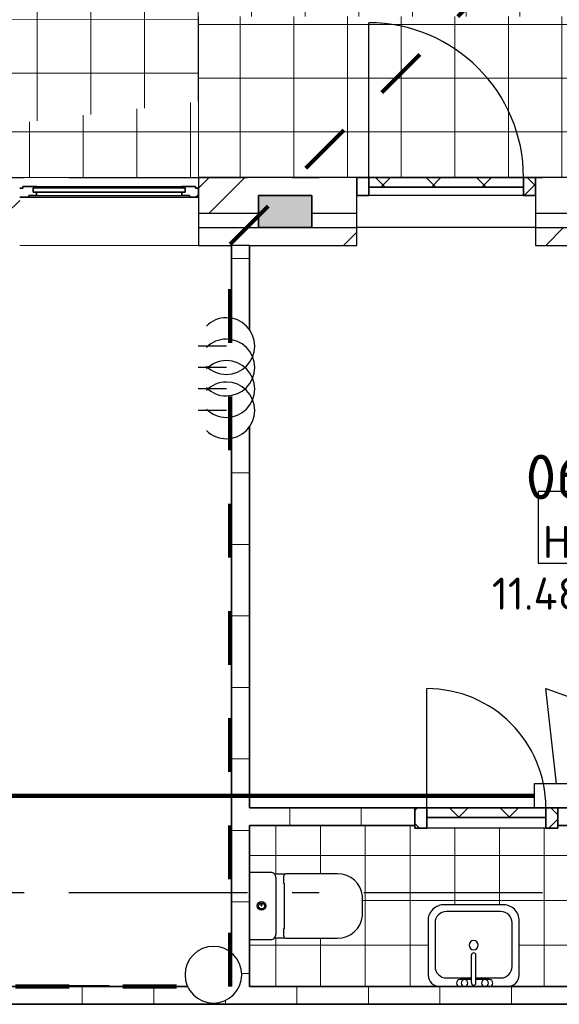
# Model space of a CAD drawing. Header units: millimetres. Extents: x -285236 to 84130, y -470 to 79511.
# Tile 177 of 192: x 21793 to 24811, y 54457 to 59966. Entities that reach past the tile are written whole.
import ezdxf
from ezdxf.enums import TextEntityAlignment as Align

# ---------------------------------------------------------------- set-up
doc = ezdxf.new("R2010")
doc.units = ezdxf.units.MM
doc.linetypes.add('Dash 3mm', pattern=[600, 300, -300])
doc.linetypes.add('NLRS_stramien', pattern=[1650, 1000, -250, 150, -250])
doc.layers.add('EL6511--', color=3, linetype='Continuous')
doc.layers.add('XREF', color=254, linetype='Continuous')
doc.styles.add('ISOCPEUR_1', font='isocpeur.ttf', dxfattribs={"height": 250})
doc.styles.add('ISOCPEUR_3', font='isocpeur.ttf', dxfattribs={"height": 180})
doc.styles.add('STABICAD-018', font='ISOCP.SHX', dxfattribs={"height": 180})
pattern_1 = [(45, (-29374, 17038.6), (-565.685, 565.685), []), (45, (-29174, 17038.6), (-565.685, 565.685), [])]
pattern_2 = [(0, (-29773.96, 17038.63), (0, 250), []), (90, (-29773.96, 17038.63), (-250, 2e-14), [])]
pattern_3 = [(45, (-29773.96, 17038.63), (-141.42136, 141.42136), []), (135, (-29773.96, 17038.63), (-141.42136, -141.42136), [])]
pattern_4 = [(45, (-29773.96, 17038.63), (-141.42136, 141.42136), []), (135, (-29773.96, 17038.63), (-141.42136, -141.42136), [])]

# ---------------------------------------------------------------- blocks, each defined once
blk = doc.blocks.new('VB653ORM')
at = {"color": 0, "linetype": 'Continuous'}
for p, q in [((-2, 2), (-2, -2)), ((2, 2), (-2, 2)), ((2, -2), (2, 2)), ((-2, -2), (2, -2))]:
    blk.add_line(p, q, dxfattribs=at)
blk.add_lwpolyline([(-0.115, 1.468), (-0.337, 0.383, 0.399092), (-0.043, -0.089, -0.403068), (0.246, -0.559), (0.017, -1.602)], format="xyb", dxfattribs=at)
at = {"color": 0, "linetype": 'Continuous', "style": 'STABICAD-018'}
for tag, p in [('CODING1', (-1.221, 12.191)), ('CODING2', (-0.947, 9.731)), ('ARTICLECODE', (0.777, 6.96)), ('FIREPROTECTION_PANEL', (0.777, 4.649)), ('FIREPROTECTION_ZONE', (0.049, 2.882)), ('FIREPROTECTION_HARDWARENUMBER', (5.423, -4.399))]:
    blk.add_attdef(tag, text='', height=1.8, dxfattribs=at).set_placement(p, align=Align.MIDDLE)
blk.add_attdef('TEXT1', (3.46, -3.379), '', height=1.8, dxfattribs=at)
blk = doc.blocks.new('VB654ASG')
at = {"color": 0, "linetype": 'Continuous'}
blk.add_lwpolyline([(-0.743, 2.333), (-1.333, 7.667), (1.619, 6.6), (0.438, 2.333)], dxfattribs=at)
blk.add_lwpolyline([(2, 1), (2, 2.333), (-2, 2.333), (-2, 1)], close=True, dxfattribs=at)
at = {"color": 0, "linetype": 'Continuous', "style": 'STABICAD-018'}
for tag, p in [('CODING1', (4.741, 13.372)), ('CODING2', (5.016, 10.912)), ('ARTICLECODE', (6.529, 8.71)), ('FIREPROTECTION_PANEL', (6.529, 6.4)), ('FIREPROTECTION_ZONE', (6.011, 4.064)), ('FIREPROTECTION_HARDWARENUMBER', (13.565, -0.707))]:
    blk.add_attdef(tag, text='', height=1.8, dxfattribs=at).set_placement(p, align=Align.MIDDLE)

msp = doc.modelspace()

# ---------------------------------------------------------------- hatches: boundary and pattern name
at = {"layer": 'XREF', "lineweight": 9}
h = msp.add_hatch(dxfattribs=at)
h.set_pattern_fill('FP_279', color=256, style=0, pattern_type=2)
h.set_pattern_definition([(359.93334, (-29689.07, 17163.18), (-7e-06, 299.7442), []), (90, (-29689.07, 17163.18), (-299.881, 0.3489), [])])
h.paths.add_polyline_path([(20121.3717, 59189.1171), (22792.8696, 59507.5807), (22792.8696, 59982.6047), (26777.7081, 59982.6047), (22786.5489, 63428.3181), (20121.3717, 60173.7127), (20121.3717, 59574.1308)])
h = msp.add_hatch(dxfattribs=at)
h.set_pattern_fill('FP_242', color=256, style=0, pattern_type=2)
h.set_pattern_definition([(0, (-29773.96, 17038.63), (0, 300), []), (90, (-29773.96, 17038.63), (-300, 2e-14), [])])
h.paths.add_polyline_path([(25960.8696, 59082.6047), (26777.7081, 59082.6047), (26777.7081, 59982.6047), (22792.8696, 59982.6047), (22792.8696, 59082.6047), (25094.8696, 59082.6047)])
h = msp.add_hatch(dxfattribs=at)
h.set_pattern_fill('FP_265', color=256, style=0, pattern_type=2)
h.set_pattern_definition([(0, (-29723.6, 17038.63), (0, 300), []), (90, (-29723.6, 17038.63), (-299.836, 2e-14), [])])
h.paths.add_polyline_path([(20121.3717, 59082.6047), (22792.8696, 59082.6047), (22792.8696, 59507.5807), (20121.3717, 59189.1171)])
h = msp.add_hatch(dxfattribs=at)
h.set_pattern_fill('FP_6', color=256, angle=45, style=0, pattern_type=2)
h.set_pattern_definition(pattern_1)
h.paths.add_polyline_path([(19377.8696, 58882.6047), (19377.8696, 58982.6047), (19677.8696, 58982.6047), (19677.8696, 58882.6047), (20427.8696, 58882.6047), (20427.8696, 59082.6047), (19037.8696, 59082.6047), (19037.8696, 58882.6047), (19227.8696, 58882.6047)])
h.paths.add_polyline_path([(21792.8696, 58882.6047), (21792.8696, 59082.6047), (21427.8696, 59082.6047), (21427.8696, 58882.6047), (21587.4143, 58882.6047)])
h.paths.add_polyline_path([(23427.8696, 58882.6047), (23677.8696, 58882.6047), (23677.8696, 59082.6047), (22792.8696, 59082.6047), (22792.8696, 58882.6047), (23127.8696, 58882.6047), (23127.8696, 58982.6047), (23427.8696, 58982.6047), (23427.8696, 58939.1019)])
h.paths.add_polyline_path([(24677.8696, 58882.6047), (25027.8696, 58882.6047), (25027.8696, 59082.6047), (24677.8696, 59082.6047), (24677.8696, 58973.0002)])
h.paths.add_polyline_path([(26877.7081, 58882.6047), (26877.7081, 58982.6047), (26977.7081, 58982.6047), (26977.7081, 59082.6047), (26027.8696, 59082.6047), (26027.8696, 58882.6047), (26856.4622, 58882.6047)])
h.paths.add_polyline_path([(27321.5789, 58882.6047), (27627.8696, 58882.6047), (27627.8696, 59082.6047), (27157.7081, 59082.6047), (27157.7081, 58982.6047), (27177.7081, 58982.6047), (27177.7081, 58882.6047)])
h = msp.add_hatch(dxfattribs=at)
h.set_pattern_fill('FP_136', color=256, angle=180, style=0, pattern_type=2)
h.set_pattern_definition(pattern_3)
h.paths.add_polyline_path([(23677.8696, 58982.6047), (23744.8696, 58982.6047), (23744.8696, 59082.6047), (23677.8696, 59082.6047), (23677.8696, 59028.6047)])
h.paths.add_polyline_path([(24677.8696, 58982.6047), (24677.8696, 59082.6047), (24610.8696, 59082.6047), (24610.8696, 58982.6047)])
h = msp.add_hatch(dxfattribs=at)
h.set_pattern_fill('FP_136', color=256, angle=180, style=0, pattern_type=2)
h.set_pattern_definition(pattern_3)
h.paths.add_polyline_path([(24610.8696, 59028.6047), (24610.8696, 59082.6047), (23744.8696, 59082.6047), (23744.8696, 59028.6047)])
h = msp.add_hatch(dxfattribs=at)
h.set_pattern_fill('FP_191', color=256, style=0, pattern_type=2)
h.set_pattern_definition([(45, (-29773.96, 17038.6), (-449.013, 449.013), []), (45, (-29615.2, 17038.6), (0, 898.0256), []), (45, (-29932.7, 17038.6), (0, 898.0256), [])])
h.paths.add_polyline_path([(21838.8294, 58973.5292), (21843.8696, 58973.5292), (21843.8696, 58982.6048), (21886.3058, 58982.6048), (21886.3058, 59000.7064), (21867.3058, 59000.8047), (21867.3784, 59024.8047), (21886.3113, 59024.8047), (21886.3113, 59032.6047), (21810.3113, 59032.6047), (21810.3113, 59023.5293), (21792.8696, 59023.5293), (21792.8696, 58973.5292), (21832.1829, 58973.5292)])
h.paths.add_polyline_path([(22746.9099, 58973.5292), (22792.8696, 58973.5292), (22792.8696, 59023.5293), (22775.428, 59023.5293), (22775.428, 59032.6047), (22699.428, 59032.6047), (22699.428, 59024.8047), (22718.4335, 59024.8047), (22718.3308, 59000.7064), (22699.4335, 59000.7064), (22699.4335, 58982.6048), (22741.8696, 58982.6048), (22741.8696, 58973.5292)])
at = {"layer": 'XREF'}
msp.add_hatch(color=256, dxfattribs=at).paths.add_polyline_path([(23127.8696, 58802.6047), (23427.8696, 58802.6047), (23427.8696, 58982.6047), (23127.8696, 58982.6047), (23127.8696, 58875.9075)])
at = {"layer": 'XREF', "lineweight": 9}
h = msp.add_hatch(dxfattribs=at)
h.set_pattern_fill('FP_6', color=256, angle=45, style=0, pattern_type=2)
h.set_pattern_definition(pattern_1)
h.paths.add_polyline_path([(19072.8696, 58702.6047), (20427.8696, 58702.6047), (20427.8696, 58802.6047), (19037.8696, 58802.6047), (19037.8696, 58702.6047), (19054.9157, 58702.6047)])
h.paths.add_polyline_path([(21587.4143, 58702.6047), (21792.8696, 58702.6047), (21792.8696, 58802.6047), (21427.8696, 58802.6047), (21427.8696, 58702.6047)])
h.paths.add_polyline_path([(23077.8696, 58702.6047), (23677.8696, 58702.6047), (23677.8696, 58802.6047), (22792.8696, 58802.6047), (22792.8696, 58702.6047), (22977.8696, 58702.6047)])
h.paths.add_polyline_path([(24677.8696, 58702.6047), (25027.8696, 58702.6047), (25027.8696, 58802.6047), (24677.8696, 58802.6047)])
h.paths.add_polyline_path([(27057.7081, 58702.6047), (27627.8696, 58702.6047), (27627.8696, 58802.6047), (26027.8696, 58802.6047), (26027.8696, 58702.6047), (27047.8487, 58702.6047)])
h = msp.add_hatch(dxfattribs=at)
h.set_pattern_fill('FP_26', color=256, angle=90, style=0, pattern_type=2)
h.set_pattern_definition([(1e-13, (22977.87, 56629.9), (-9e-13, 400), [])])
h.paths.add_polyline_path([(23077.8696, 54557.1973), (23077.8696, 57688.7883), (23061.4863, 57667.4371), (23028.6081, 57642.2088), (22990.3206, 57626.3496), (22977.8696, 57624.7104), (22977.8696, 54742.9584), (22988.6934, 54734.6531), (23013.9217, 54701.7749), (23029.7809, 54663.4874), (23035.1902, 54622.3999), (23029.7809, 54581.3123), (23019.7921, 54557.1973), (23029.7809, 54557.1973)])
h.paths.add_polyline_path([(23077.8696, 58230.5923), (23077.8696, 58702.6047), (22977.8696, 58702.6047), (22977.8696, 58294.6702), (22990.8986, 58292.7917), (23028.6081, 58277.1719), (23061.4863, 58251.9435)])
h = msp.add_hatch(dxfattribs=at)
h.set_pattern_fill('FP_66', color=256, angle=-270, style=0, pattern_type=2)
h.set_pattern_definition([(270, (24902.87, 55557.2), (400, 1e-12), [])])
h.paths.add_polyline_path([(26597.2608, 55457.1973), (26727.8696, 55457.1973), (26727.8696, 55557.1973), (25802.8696, 55557.1973), (25802.8696, 55457.1973)])
h.paths.add_polyline_path([(23077.8696, 55457.1973), (24002.8696, 55457.1973), (24002.8696, 55557.1973), (23077.8696, 55557.1973)])
h.paths.add_polyline_path([(24802.8696, 55457.1973), (25002.8696, 55457.1973), (25002.8696, 55557.1973), (24802.8696, 55557.1973), (24802.8696, 55503.1973)])
h = msp.add_hatch(dxfattribs=at)
h.set_pattern_fill('FP_141', color=256, angle=180, style=0, pattern_type=2)
h.set_pattern_definition(pattern_4)
h.paths.add_polyline_path([(24002.8696, 55443.1973), (24069.8696, 55443.1973), (24069.8696, 55557.1973), (24002.8696, 55557.1973), (24002.8696, 55457.1973)])
h.paths.add_polyline_path([(24802.8696, 55443.1973), (24802.8696, 55557.1973), (24735.8696, 55557.1973), (24735.8696, 55443.1973)])
h = msp.add_hatch(dxfattribs=at)
h.set_pattern_fill('FP_141', color=256, angle=180, style=0, pattern_type=2)
h.set_pattern_definition(pattern_4)
h.paths.add_polyline_path([(24092.3375, 55503.1973), (24735.8696, 55503.1973), (24735.8696, 55557.1973), (24069.8696, 55557.1973), (24069.8696, 55503.1973)])
h = msp.add_hatch(dxfattribs=at)
h.set_pattern_fill('FP_111', color=256, style=0, pattern_type=2)
h.set_pattern_definition(pattern_2)
h.paths.add_polyline_path([(26179.7736, 54557.1973), (26727.8696, 54557.1973), (26727.7708, 54825.2852), (26723.2779, 54819.4719), (26722.1522, 54819.3402), (26601.9859, 54820.2235), (26593.0395, 54824.047), (26587.1837, 54828.7143), (26586.2986, 54829.5193), (26528.5495, 54829.5193), (26519.6345, 54826.4053), (26234.4626, 54826.4053), (26200.6508, 54830.5649), (26168.8553, 54842.7956), (26140.9723, 54862.368), (26118.6646, 54888.1149), (26103.2624, 54918.501), (26095.6843, 54951.7141), (26095.6843, 55062.4535), (26103.2845, 55095.6879), (26118.7141, 55126.0888), (26141.0527, 55151.843), (26168.9679, 55171.4141), (26200.7947, 55183.6349), (26234.6345, 55187.7763), (26523.6721, 55187.406), (26531.2129, 55184.5175), (26587.1837, 55184.6236), (26591.9348, 55189.054), (26597.4702, 55192.3338), (26603.0984, 55194.3029), (26609.7726, 55195.0544), (26724.8696, 55194.1004), (26727.8696, 55189.0754), (26727.8696, 55457.1973), (25802.8696, 55457.1973), (25802.8696, 55443.1973), (25002.8696, 55443.1973), (25002.8696, 55457.1973), (24952.8696, 55457.1973), (24952.8696, 55142.6047), (24957.8697, 55142.6047), (24957.8697, 55062.6047), (24952.8697, 55062.6047), (24952.8696, 54557.1973), (25337.3696, 54557.1973), (25320.9346, 54559.361), (25305.6196, 54565.7047), (25292.4684, 54575.796), (25282.377, 54588.9473), (25276.0334, 54604.2623), (25273.8696, 54620.6973), (25273.8696, 54936.2103), (25277.9203, 54954.6995), (25287.2231, 54973.7488), (25300.7647, 54990.0597), (25317.7777, 55002.7078), (25337.298, 55010.9766), (25358.2197, 55014.3973), (25697.5196, 55014.3973), (25718.4412, 55010.9766), (25737.9616, 55002.7078), (25754.9746, 54990.0597), (25768.5162, 54973.7488), (25777.819, 54954.6995), (25782.3558, 54933.9912), (25781.8696, 54912.7973), (25781.8696, 54620.6973), (25779.7059, 54604.2623), (25773.3623, 54588.9473), (25762.2864, 54575.0405), (25750.1196, 54565.7047), (25734.8047, 54559.361), (25718.3696, 54557.1973), (25781.8696, 54557.1973)])
h.paths.add_polyline_path([(23077.8696, 54557.1973), (24141.3696, 54557.1973), (24124.9346, 54559.361), (24109.6196, 54565.7047), (24096.4684, 54575.796), (24086.377, 54588.9473), (24080.0334, 54604.2623), (24077.8696, 54620.6973), (24077.8696, 54936.2103), (24081.9203, 54954.6995), (24092.3375, 54975.0912), (24104.7647, 54990.0597), (24121.7777, 55002.7078), (24141.3696, 55010.9883), (24162.2197, 55014.3973), (24501.5196, 55014.3973), (24522.4412, 55010.9766), (24541.9616, 55002.7078), (24558.9746, 54990.0597), (24572.5162, 54973.7488), (24582.2164, 54952.8852), (24586.3558, 54933.9912), (24585.8696, 54912.7973), (24585.8696, 54620.6973), (24583.7059, 54604.2623), (24577.3623, 54588.9473), (24567.2709, 54575.796), (24554.1196, 54565.7047), (24538.8047, 54559.361), (24522.3696, 54557.1973), (24852.8696, 54557.1973), (24852.8696, 55062.6047), (24847.8697, 55062.6047), (24847.8697, 55142.6047), (24852.8696, 55142.6047), (24852.8696, 55457.1973), (24802.8696, 55457.1973), (24802.8696, 55443.1973), (24002.8696, 55443.1973), (24002.8696, 55457.1973), (23077.8696, 55457.1973), (23077.9685, 55189.1094), (23082.4614, 55194.9227), (23083.5871, 55195.0545), (23203.7534, 55194.1711), (23212.6998, 55190.3476), (23218.5556, 55185.6803), (23219.4407, 55184.8754), (23277.1898, 55184.8754), (23286.1048, 55187.9893), (23571.2767, 55187.9893), (23605.0885, 55183.8297), (23636.884, 55171.599), (23664.7669, 55152.0266), (23687.0747, 55126.2797), (23702.4769, 55095.8937), (23710.055, 55062.6805), (23710.055, 54951.9411), (23702.4548, 54918.7067), (23687.0252, 54888.3058), (23664.6866, 54862.5516), (23636.7714, 54842.9805), (23604.9446, 54830.7598), (23571.1048, 54826.6183), (23282.0672, 54826.9886), (23274.5264, 54829.8771), (23218.5556, 54829.771), (23213.8045, 54825.3406), (23208.2691, 54822.0608), (23202.6409, 54820.0917), (23195.9667, 54819.3403), (23080.8696, 54820.2942), (23077.8696, 54825.3192), (23077.8696, 54651.864)])
h = msp.add_hatch(dxfattribs=at)
h.set_pattern_fill('FP_111', color=256, style=0, pattern_type=2)
h.set_pattern_definition(pattern_2)
h.paths.add_polyline_path([(26179.7736, 54557.1973), (26727.8696, 54557.1973), (26727.7708, 54825.2852), (26723.2779, 54819.4719), (26722.1522, 54819.3402), (26601.9859, 54820.2235), (26593.0395, 54824.047), (26587.1837, 54828.7143), (26586.2986, 54829.5193), (26528.5495, 54829.5193), (26519.6345, 54826.4053), (26234.4626, 54826.4053), (26200.6508, 54830.5649), (26168.8553, 54842.7956), (26140.9723, 54862.368), (26118.6646, 54888.1149), (26103.2624, 54918.501), (26095.6843, 54951.7141), (26095.6843, 55062.4535), (26103.2845, 55095.6879), (26118.7141, 55126.0888), (26141.0527, 55151.843), (26168.9679, 55171.4141), (26200.7947, 55183.6349), (26234.6345, 55187.7763), (26523.6721, 55187.406), (26531.2129, 55184.5175), (26587.1837, 55184.6236), (26591.9348, 55189.054), (26597.4702, 55192.3338), (26603.0984, 55194.3029), (26609.7726, 55195.0544), (26724.8696, 55194.1004), (26727.8696, 55189.0754), (26727.8696, 55457.1973), (25802.8696, 55457.1973), (25802.8696, 55443.1973), (25002.8696, 55443.1973), (25002.8696, 55457.1973), (24952.8696, 55457.1973), (24952.8696, 55142.6047), (24957.8697, 55142.6047), (24957.8697, 55062.6047), (24952.8697, 55062.6047), (24952.8696, 54557.1973), (25337.3696, 54557.1973), (25320.9346, 54559.361), (25305.6196, 54565.7047), (25292.4684, 54575.796), (25282.377, 54588.9473), (25276.0334, 54604.2623), (25273.8696, 54620.6973), (25273.8696, 54936.2103), (25277.9203, 54954.6995), (25287.2231, 54973.7488), (25300.7647, 54990.0597), (25317.7777, 55002.7078), (25337.298, 55010.9766), (25358.2197, 55014.3973), (25697.5196, 55014.3973), (25718.4412, 55010.9766), (25737.9616, 55002.7078), (25754.9746, 54990.0597), (25768.5162, 54973.7488), (25777.819, 54954.6995), (25782.3558, 54933.9912), (25781.8696, 54912.7973), (25781.8696, 54620.6973), (25779.7059, 54604.2623), (25773.3623, 54588.9473), (25762.2864, 54575.0405), (25750.1196, 54565.7047), (25734.8047, 54559.361), (25718.3696, 54557.1973), (25781.8696, 54557.1973)])
h.paths.add_polyline_path([(23077.8696, 54557.1973), (24141.3696, 54557.1973), (24124.9346, 54559.361), (24109.6196, 54565.7047), (24096.4684, 54575.796), (24086.377, 54588.9473), (24080.0334, 54604.2623), (24077.8696, 54620.6973), (24077.8696, 54936.2103), (24081.9203, 54954.6995), (24092.3375, 54975.0912), (24104.7647, 54990.0597), (24121.7777, 55002.7078), (24141.3696, 55010.9883), (24162.2197, 55014.3973), (24501.5196, 55014.3973), (24522.4412, 55010.9766), (24541.9616, 55002.7078), (24558.9746, 54990.0597), (24572.5162, 54973.7488), (24582.2164, 54952.8852), (24586.3558, 54933.9912), (24585.8696, 54912.7973), (24585.8696, 54620.6973), (24583.7059, 54604.2623), (24577.3623, 54588.9473), (24567.2709, 54575.796), (24554.1196, 54565.7047), (24538.8047, 54559.361), (24522.3696, 54557.1973), (24852.8696, 54557.1973), (24852.8696, 55062.6047), (24847.8697, 55062.6047), (24847.8697, 55142.6047), (24852.8696, 55142.6047), (24852.8696, 55457.1973), (24802.8696, 55457.1973), (24802.8696, 55443.1973), (24002.8696, 55443.1973), (24002.8696, 55457.1973), (23077.8696, 55457.1973), (23077.9685, 55189.1094), (23082.4614, 55194.9227), (23083.5871, 55195.0545), (23203.7534, 55194.1711), (23212.6998, 55190.3476), (23218.5556, 55185.6803), (23219.4407, 55184.8754), (23277.1898, 55184.8754), (23286.1048, 55187.9893), (23571.2767, 55187.9893), (23605.0885, 55183.8297), (23636.884, 55171.599), (23664.7669, 55152.0266), (23687.0747, 55126.2797), (23702.4769, 55095.8937), (23710.055, 55062.6805), (23710.055, 54951.9411), (23702.4548, 54918.7067), (23687.0252, 54888.3058), (23664.6866, 54862.5516), (23636.7714, 54842.9805), (23604.9446, 54830.7598), (23571.1048, 54826.6183), (23282.0672, 54826.9886), (23274.5264, 54829.8771), (23218.5556, 54829.771), (23213.8045, 54825.3406), (23208.2691, 54822.0608), (23202.6409, 54820.0917), (23195.9667, 54819.3403), (23080.8696, 54820.2942), (23077.8696, 54825.3192), (23077.8696, 54651.864)])
h = msp.add_hatch(dxfattribs=at)
h.set_pattern_fill('FP_64', color=256, angle=-270, style=0, pattern_type=2)
h.set_pattern_definition([(270, (22142.87, 54557.2), (400, 1e-12), [])])
h.paths.add_polyline_path([(26681.977, 54457.1973), (26727.8696, 54457.1973), (26727.8696, 54557.1973), (23019.7921, 54557.1973), (23012.5665, 54541.2588), (22988.6934, 54510.1467), (22955.8152, 54484.9183), (22917.5277, 54469.0591), (22876.4402, 54463.6499), (22835.3526, 54469.0591), (22797.0652, 54484.9183), (22764.1869, 54510.1467), (22738.9586, 54543.0249), (22733.0882, 54557.1973), (17557.8696, 54557.1973), (17557.8696, 54457.1973), (26597.2608, 54457.1973)])

# ---------------------------------------------------------------- linework, layer by layer
at = {"layer": 'EL6511--', "linetype": 'Continuous', "lineweight": 100}
msp.add_lwpolyline([(24669.8696, 55623.864), (18544.1154, 55623.864), (18544.1154, 50353.0313), (6297.3596, 50353.0313), (5601.16, 49695.1869), (-3912.7375, 49695.1869), (-3912.7375, 39290.622), (-16151.1579, 39290.622), (-16151.1579, 20422.266), (-16572.1304, 20422.266)], dxfattribs=at)
at = {"layer": 'XREF', "linetype": 'Dash 3mm', "lineweight": 100}
for p, q in [((22970.0011, 58710.4732), (24376.3461, 60116.8182)), ((22970.0011, 54557.1973), (22970.0011, 58710.4732)), ((19370.0011, 54557.1973), (22970.0011, 54557.1973))]:
    msp.add_line(p, q, dxfattribs=at)
at = {"layer": 'XREF', "lineweight": 9}
for p, q in [((22792.8696, 59982.6047), (22792.8696, 59082.6047)), ((21973.5059, 54562.1973), (22053.5059, 54562.1973)), ((21973.5059, 54557.1973), (21973.5059, 54562.1973)), ((22053.5059, 54562.1973), (22133.5059, 54562.1973)), ((22053.5059, 54557.1973), (22053.5059, 54562.1973)), ((22053.5059, 54562.1973), (22053.5059, 54557.1973)), ((22133.5059, 54562.1973), (22213.5059, 54562.1973)), ((22133.5059, 54557.1973), (22133.5059, 54562.1973)), ((22133.5059, 54562.1973), (22133.5059, 54557.1973)), ((22213.5059, 54562.1973), (22293.5059, 54562.1973)), ((22213.5059, 54557.1973), (22213.5059, 54562.1973)), ((22213.5059, 54562.1973), (22213.5059, 54557.1973)), ((22293.5059, 54562.1973), (22293.5059, 54557.1973))]:
    msp.add_line(p, q, dxfattribs=at)
at = {"layer": 'XREF'}
for p, q in [((23744.8696, 59082.6047), (23744.8696, 59948.6047)), ((23677.8696, 59082.6047), (22792.8696, 59082.6047)), ((22792.8696, 59082.6047), (22792.8696, 58702.6047)), ((23677.8696, 58702.6047), (23677.8696, 59082.6047)), ((25027.8696, 59082.6047), (24677.8696, 59082.6047)), ((24677.8696, 59082.6047), (24677.8696, 58702.6047)), ((21886.3113, 59032.6047), (22699.428, 59032.6047)), ((21886.3113, 59024.8047), (22699.428, 59024.8047)), ((21843.8696, 58973.5292), (22741.8696, 58973.5292)), ((21886.3058, 58982.6048), (22699.4335, 58982.6048)), ((24610.8696, 58982.6047), (23744.8696, 58982.6047)), ((24677.8696, 58802.6047), (23677.8696, 58802.6047)), ((22792.8696, 58702.6047), (22977.8696, 58702.6047)), ((23077.8696, 58702.6047), (23677.8696, 58702.6047)), ((24677.8696, 58702.6047), (25027.8696, 58702.6047)), ((22949.2331, 58139.6903), (22790.4831, 58139.6903)), ((22949.2331, 58019.6903), (22790.4831, 58019.6903)), ((22949.2331, 57899.6903), (22790.4831, 57899.6903)), ((22949.2331, 57779.6903), (22790.4831, 57779.6903)), ((24069.8696, 55557.1973), (24069.8696, 56223.1973)), ((24735.8696, 55443.1973), (24069.8696, 55443.1973)), ((23196.7525, 55195.0545), (23083.5871, 55195.0545)), ((23196.7525, 55195.0545), (23083.5871, 55195.0545)), ((23277.1898, 55184.8754), (23219.4407, 55184.8754)), ((23277.1898, 55184.8754), (23219.4407, 55184.8754)), ((23225.9521, 55166.6598), (23225.9521, 54849.0479)), ((23225.9521, 55166.6598), (23225.9521, 54849.0479)), ((23268.5777, 55168.6812), (23268.5777, 55134.3857)), ((23268.5777, 55168.6812), (23268.5777, 55134.3857)), ((23571.2767, 55187.9893), (23284.4961, 55187.9893)), ((23571.2767, 55187.9893), (23284.4961, 55187.9893)), ((23268.5777, 55134.3857), (23272.5295, 55134.3857)), ((23268.5777, 55134.3857), (23272.5295, 55134.3857)), ((23272.5295, 55134.3857), (23272.5295, 54880.2288)), ((23272.5295, 55134.3857), (23272.5295, 54880.2288)), ((23710.055, 54951.9411), (23710.055, 55062.6805)), ((23710.055, 54951.9411), (23710.055, 55062.6805)), ((23141.9043, 55024.0842), (23141.9043, 55012.3838)), ((23141.9043, 55024.0842), (23141.9043, 55012.3838)), ((23149.781, 55012.3838), (23149.781, 55024.0936)), ((23149.781, 55012.3838), (23149.781, 55024.0936)), ((24501.5196, 55014.3973), (24162.2197, 55014.3973)), ((24484.2696, 54976.2973), (24179.4696, 54976.2973)), ((23272.5295, 54880.2288), (23268.5536, 54880.2288)), ((23268.5536, 54880.2288), (23268.5536, 54847.6378)), ((23272.5295, 54880.2288), (23268.5536, 54880.2288)), ((23268.5536, 54880.2288), (23268.5536, 54847.6378)), ((24077.8696, 54912.7973), (24077.8696, 54620.6973)), ((24115.9696, 54912.7973), (24115.9696, 54668.3223)), ((24547.7696, 54668.3223), (24547.7696, 54912.7973)), ((24585.8696, 54620.6973), (24585.8696, 54912.7973)), ((23083.8304, 54819.3402), (23195.9667, 54819.3402)), ((23083.8304, 54819.3402), (23195.9667, 54819.3402)), ((23083.8304, 54819.3402), (23195.9667, 54819.3402)), ((23083.8304, 54819.3402), (23195.9667, 54819.3402)), ((23083.8625, 54819.4923), (23195.644, 54819.4923)), ((23083.8625, 54819.4923), (23195.644, 54819.4923)), ((23218.5556, 54829.8771), (23274.5264, 54829.8771)), ((23218.5556, 54829.8771), (23274.5264, 54829.8771)), ((23286.1048, 54826.6183), (23571.1048, 54826.6183)), ((23286.1048, 54826.6183), (23571.1048, 54826.6183)), ((24319.1696, 54576.5979), (24319.1696, 54731.8771)), ((24344.5696, 54576.5979), (24344.5696, 54731.8771)), ((24179.4696, 54604.8223), (24319.1696, 54604.8223)), ((24319.1696, 54595.2973), (24255.6696, 54595.2973)), ((24344.5696, 54604.8223), (24484.2696, 54604.8223)), ((24420.7696, 54595.2973), (24344.5696, 54595.2973))]:
    msp.add_line(p, q, dxfattribs=at)
at = {"layer": 'XREF', "linetype": 'NLRS_stramien'}
for p, q in [((-47232.6128, 59082.6047), (64223.889, 59082.6047)), ((-47232.6128, 55082.6047), (64223.889, 55082.6047))]:
    msp.add_line(p, q, dxfattribs=at)
at = {"layer": 'XREF', "lineweight": 13}
for p, q in [((21792.8696, 59082.6047), (22792.8696, 59082.6047)), ((22792.8696, 58702.6047), (21792.8696, 58702.6047))]:
    msp.add_line(p, q, dxfattribs=at)
at = {"layer": 'XREF', "lineweight": 35}
for p, q in [((23677.8696, 59082.6047), (23744.8696, 59082.6047)), ((23677.8696, 58982.6047), (23677.8696, 59082.6047)), ((23744.8696, 59082.6047), (23744.8696, 58982.6047)), ((23744.8696, 59028.6047), (23744.8696, 59082.6047)), ((23744.8696, 59082.6047), (24610.8696, 59082.6047)), ((24610.8696, 59082.6047), (24677.8696, 59082.6047)), ((24610.8696, 58982.6047), (24610.8696, 59082.6047)), ((24610.8696, 59082.6047), (24610.8696, 59028.6047)), ((24677.8696, 59082.6047), (24677.8696, 58982.6047)), ((21810.3113, 59023.5293), (21792.8696, 59023.5293)), ((21886.3113, 59032.6047), (21810.3113, 59032.6047)), ((21810.3113, 59032.6047), (21810.3113, 59023.5293)), ((21867.3058, 59000.8047), (21867.3058, 59024.8047)), ((21867.3058, 59024.8047), (21886.3113, 59024.8047)), ((21886.3058, 59000.8047), (21867.3058, 59000.8047)), ((22718.3609, 59024.7064), (21867.3784, 59024.7064)), ((21867.3784, 59024.7064), (21867.3784, 59000.7064)), ((21867.3784, 59000.7064), (22718.3609, 59000.7064)), ((21886.3058, 58982.6048), (21886.3058, 59000.8047)), ((21886.3113, 59024.8047), (21886.3113, 59032.6047)), ((22775.428, 59032.6047), (22699.428, 59032.6047)), ((22699.428, 59032.6047), (22699.428, 59024.8047)), ((22699.428, 59024.8047), (22718.4335, 59024.8047)), ((22718.4335, 59000.8047), (22699.4335, 59000.8047)), ((22699.4335, 59000.8047), (22699.4335, 58982.6048)), ((22718.3609, 59000.7064), (22718.3609, 59024.7064)), ((22718.4335, 59024.8047), (22718.4335, 59000.8047)), ((22775.428, 59023.5293), (22775.428, 59032.6047)), ((22792.8696, 59023.5293), (22775.428, 59023.5293)), ((22792.8696, 58973.5292), (22792.8696, 59023.5293)), ((24610.8696, 59028.6047), (23744.8696, 59028.6047)), ((21792.8696, 58973.5292), (21843.8696, 58973.5292)), ((21843.8696, 58973.5292), (21843.8696, 58982.6048)), ((21843.8696, 58982.6048), (21886.3058, 58982.6048)), ((22699.4335, 58982.6048), (22741.8696, 58982.6048)), ((22741.8696, 58982.6048), (22741.8696, 58973.5292)), ((22741.8696, 58973.5292), (22792.8696, 58973.5292)), ((23427.8696, 58982.6047), (23127.8696, 58982.6047)), ((23127.8696, 58982.6047), (23127.8696, 58802.6047)), ((23427.8696, 58802.6047), (23427.8696, 58982.6047)), ((23744.8696, 58982.6047), (23677.8696, 58982.6047)), ((24677.8696, 58982.6047), (24610.8696, 58982.6047)), ((23127.8696, 58802.6047), (23427.8696, 58802.6047)), ((22977.8696, 58702.6047), (22977.8696, 58294.6702)), ((23077.8696, 58230.5923), (23077.8696, 58702.6047)), ((23077.8696, 55557.1973), (23077.8696, 57688.7883)), ((22977.8696, 57624.7104), (22977.8696, 54742.9584)), ((24002.8696, 55557.1973), (23077.8696, 55557.1973)), ((24002.8696, 55457.1973), (24002.8696, 55557.1973)), ((24002.8696, 55557.1973), (24069.8696, 55557.1973)), ((24002.8696, 55443.1973), (24002.8696, 55557.1973)), ((24069.8696, 55557.1973), (24069.8696, 55443.1973)), ((24069.8696, 55503.1973), (24069.8696, 55557.1973)), ((24069.8696, 55557.1973), (24735.8696, 55557.1973)), ((24735.8696, 55557.1973), (24802.8696, 55557.1973)), ((24735.8696, 55443.1973), (24735.8696, 55557.1973)), ((24735.8696, 55557.1973), (24735.8696, 55503.1973)), ((25002.8696, 55557.1973), (24802.8696, 55557.1973)), ((24802.8696, 55557.1973), (24802.8696, 55457.1973)), ((24802.8696, 55557.1973), (24802.8696, 55443.1973)), ((24735.8696, 55503.1973), (24069.8696, 55503.1973)), ((23077.8696, 54557.1973), (23077.8696, 55457.1973)), ((23077.8696, 55457.1973), (24002.8696, 55457.1973)), ((24069.8696, 55443.1973), (24002.8696, 55443.1973)), ((24802.8696, 55443.1973), (24735.8696, 55443.1973)), ((24802.8696, 55457.1973), (24852.8696, 55457.1973)), ((22733.0882, 54557.1973), (19372.8696, 54557.1973)), ((24852.8696, 54557.1973), (23077.8696, 54557.1973)), ((19427.8696, 54457.1973), (26827.8696, 54457.1973))]:
    msp.add_line(p, q, dxfattribs=at)
at = {"layer": 'XREF', "lineweight": 25}
for p, q in [((22792.8696, 58882.6047), (23127.8696, 58882.6047)), ((23427.8696, 58882.6047), (23677.8696, 58882.6047)), ((24677.8696, 58882.6047), (25027.8696, 58882.6047)), ((22792.8696, 58802.6047), (23127.8696, 58802.6047)), ((23427.8696, 58802.6047), (23677.8696, 58802.6047)), ((24677.8696, 58802.6047), (25027.8696, 58802.6047)), ((23077.8696, 58702.6047), (22977.8696, 58702.6047))]:
    msp.add_line(p, q, dxfattribs=at)
at = {"layer": 'XREF'}
for radius in [23.9266, 23.9266, 16.997, 16.997]:
    msp.add_circle((23145.8625, 55007.5545), radius, dxfattribs=at)
for centre, radius, start, end in [((23744.8696, 59082.6047), 866, 0, 90), ((22949.2331, 58139.6903), 158.75, 90, 135), ((22949.2331, 58139.6903), 158.75, 0, 90), ((22949.2331, 58019.6903), 158.75, 90, 135), ((22949.2331, 58019.6903), 158.75, 0, 90), ((22949.2331, 58139.6903), 158.75, 270, 0), ((22949.2331, 57899.6903), 158.75, 90, 135), ((22949.2331, 58139.6903), 158.75, 225, 270), ((22949.2331, 57899.6903), 158.75, 0, 90), ((22949.2331, 58019.6903), 158.75, 270, 0), ((22949.2331, 57779.6903), 158.75, 90, 135), ((22949.2331, 58019.6903), 158.75, 225, 270), ((22949.2331, 57779.6903), 158.75, 0, 90), ((22949.2331, 57899.6903), 158.75, 270, 0), ((22949.2331, 57899.6903), 158.75, 225, 270), ((22949.2331, 57779.6903), 158.75, 270, 0), ((22949.2331, 57779.6903), 158.75, 225, 270), ((24069.8696, 55557.1973), 666, 0, 90), ((23083.8613, 55188.9222), 6.0005, 107.6170448, 179.3508564), ((23083.8613, 55188.9222), 6.0005, 107.6170572, 179.3508564), ((23083.8613, 55188.9222), 6.0005, 107.6170448, 179.3508564), ((23083.8613, 55188.9222), 6.0005, 107.6170572, 179.3508564), ((23083.5871, 55189.3335), 5.7209, 90, 183.4844442), ((23083.5871, 55189.3335), 5.7209, 90, 183.4844442), ((23196.7525, 55164.6801), 30.3744, 41.6730126, 90), ((23196.7525, 55164.6801), 30.3744, 41.6730126, 90), ((23193.1566, 55165.2081), 32.8276, 2.5347017, 36.8060213), ((23193.1566, 55165.2081), 32.8276, 2.5347017, 36.8060213), ((23288.0903, 55168.6913), 19.5126, 123.9615642, 180.0299291), ((23288.0903, 55168.6913), 19.5126, 123.9615642, 180.0299291), ((23289.051, 55167.1736), 21.3082, 102.3429922, 123.8243511), ((23289.051, 55167.1736), 21.3082, 102.3429922, 123.8243511), ((23571.2767, 55048.4871), 139.5022, 5.8395669, 90), ((23571.2767, 55048.4871), 139.5022, 5.8395669, 90), ((23145.8427, 55012.3838), 3.9384, 180, 0), ((23145.8427, 55012.3838), 3.9384, 180, 0), ((24166.0269, 54925.422), 89.0567, 92.4501702, 188.1497484), ((24179.4696, 54912.7973), 63.5, 90, 180), ((24484.2696, 54912.7973), 63.5, 0, 90), ((24497.7124, 54925.422), 89.0567, 351.8502512, 87.5498298), ((23571.1944, 54966.2101), 139.5918, 269.9632228, 354.1330279), ((23571.1944, 54966.2101), 139.5918, 269.9632228, 354.1330279), ((23083.8613, 54825.3406), 6.0005, 180.6491435, 269.7043235), ((23083.8613, 54825.3406), 6.0005, 180.6491435, 269.7043235), ((23083.8613, 54825.3406), 6.0005, 180.6491435, 269.7043235), ((23083.8613, 54825.3406), 6.0005, 180.6491435, 269.7043235), ((23083.8625, 54825.478), 5.9858, 180, 270), ((23083.8625, 54825.478), 5.9858, 180, 270), ((23196.1562, 54848.829), 29.3412, 268.9996296, 319.7656576), ((23196.1562, 54848.829), 29.3412, 268.9996296, 319.7656576), ((23195.9696, 54849.3297), 29.9894, 269.9945238, 319.3855714), ((23195.9696, 54849.3297), 29.9894, 269.9945238, 319.3855745), ((23195.9696, 54849.3297), 29.9894, 269.9945238, 319.3855714), ((23195.9696, 54849.3297), 29.9894, 269.9945238, 319.3855745), ((23196.863, 54849.0479), 29.0891, 318.7733865, 0), ((23196.863, 54849.0479), 29.0891, 318.7733865, 0), ((23290.8119, 54845.2384), 22.3873, 173.8474412, 223.3272618), ((23290.8119, 54845.2384), 22.3873, 173.8474412, 223.3272618), ((23286.1048, 54848.8167), 22.1984, 238.5612717, 270), ((23286.1048, 54848.8167), 22.1984, 238.5612717, 270), ((24331.8696, 54788.1427), 25.4, 0, 180), ((22876.4402, 54622.3999), 158.75, 90, 180), ((22876.4402, 54622.3999), 158.75, 0, 90), ((24331.8696, 54788.1427), 25.4, 180, 0), ((24331.8696, 54731.8771), 12.7, 0, 180), ((24179.4696, 54668.3223), 63.5, 180, 270), ((24484.2696, 54668.3223), 63.5, 270, 0), ((22876.4402, 54622.3999), 158.75, 180, 270), ((22876.4402, 54622.3999), 158.75, 270, 0), ((24141.3696, 54620.6973), 63.5, 180, 270), ((24255.6696, 54576.2473), 19.05, 90, 270), ((24281.0696, 54576.2473), 19.05, 0, 180), ((24395.3696, 54576.2473), 19.05, 0, 180), ((24420.7696, 54576.2473), 19.05, 270, 90), ((24522.3696, 54620.6973), 63.5, 270, 0), ((24281.0696, 54576.2473), 19.05, 180, 0), ((24331.8696, 54576.5979), 12.7, 180, 0), ((24395.3696, 54576.2473), 19.05, 180, 0)]:
    msp.add_arc(centre, radius, start, end, dxfattribs=at)

# ---------------------------------------------------------------- block references
at = {"layer": 'EL6511--', "linetype": 'Continuous', "lineweight": 100}
ref = msp.add_blockref('VB653ORM', (24892.1153, 57125.5136), dxfattribs=dict(at, xscale=100, yscale=100, zscale=100))
ref.add_attrib('TEXT1', 'R', (25170.1153, 56935.5136), dxfattribs={"layer": '0', "color": 1, "linetype": 'Continuous', "lineweight": 100, "height": 180, "style": 'STABICAD-018'})
at = {"layer": 'EL6511--', "linetype": 'Continuous', "lineweight": 100, "xscale": 100, "yscale": 100, "zscale": 100}
msp.add_blockref('VB654ASG', (24869.8696, 55457.1973), dxfattribs=at)

# ---------------------------------------------------------------- texts
at = {"layer": 'XREF', "attachment_point": 1}
for s, insert, char_height, width, style in [('067', (24622.7989, 57532.3099), 250, 649.366875, 'ISOCPEUR_1'), ('Hal', (24718.7989, 57134.336), 180, 416.8775, 'ISOCPEUR_3'), ('11.48 m²', (24433.3779, 56844.7296), 180, 1090.295, 'ISOCPEUR_3')]:
    msp.add_mtext(s, dxfattribs=dict(at, insert=insert, char_height=char_height, width=width, style=style))

doc.saveas('drawing.dxf')
